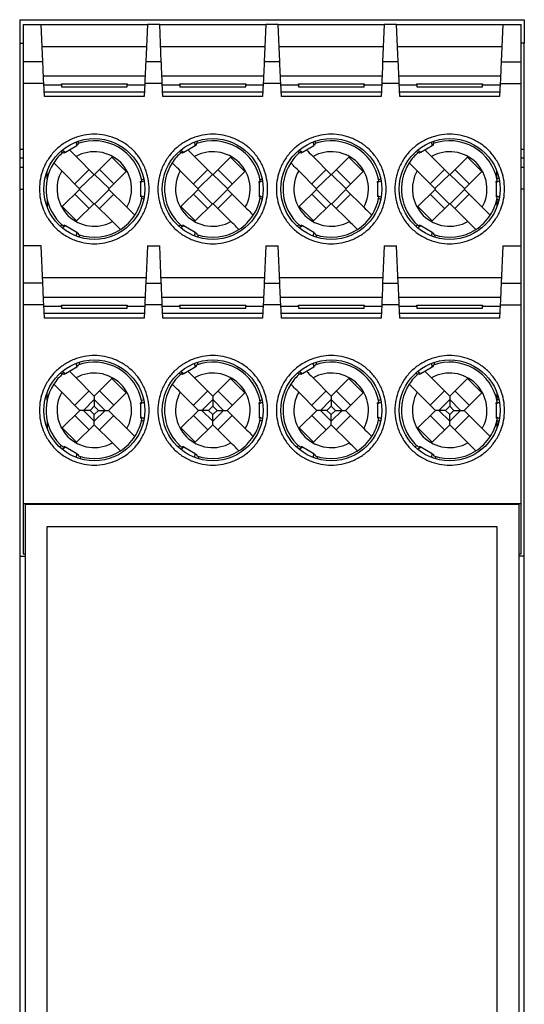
# Model space of a CAD drawing. Header units: millimetres. Extents: x 11 to 559, y 0 to 420.
# Tile 3 of 9: x 157 to 180, y 208 to 253. Entities that reach past the tile are written whole.
import ezdxf

# ---------------------------------------------------------------- set-up
doc = ezdxf.new("R2010")
doc.units = ezdxf.units.MM
doc.header["$LTSCALE"] = 2

msp = doc.modelspace()

# ---------------------------------------------------------------- linework, layer by layer
for p, q in [((157.122, 252.829), (180.122, 252.829)), ((157.122, 252.829), (157.122, 251.754)), ((157.272, 252.604), (158.104, 252.604)), ((157.272, 252.604), (157.272, 250.913)), ((158.177, 250.913), (158.104, 252.604)), ((158.104, 252.604), (162.939, 252.604)), ((162.939, 252.604), (162.866, 250.913)), ((163.504, 252.604), (162.939, 252.604)), ((163.577, 250.913), (163.504, 252.604)), ((163.504, 252.604), (168.339, 252.604)), ((168.339, 252.604), (168.266, 250.913)), ((168.904, 252.604), (168.339, 252.604)), ((168.977, 250.913), (168.904, 252.604)), ((168.904, 252.604), (173.739, 252.604)), ((173.739, 252.604), (173.666, 250.913)), ((174.304, 252.604), (173.739, 252.604)), ((174.377, 250.913), (174.304, 252.604)), ((174.304, 252.604), (179.139, 252.604)), ((179.139, 252.604), (179.066, 250.913)), ((179.139, 252.604), (179.972, 252.604)), ((179.972, 250.913), (179.972, 252.604)), ((180.122, 252.829), (180.122, 251.754)), ((157.122, 251.754), (157.272, 251.754)), ((157.122, 251.754), (157.122, 246.904)), ((162.895, 251.592), (158.148, 251.592)), ((168.295, 251.592), (163.548, 251.592)), ((173.695, 251.592), (168.948, 251.592)), ((179.095, 251.592), (174.348, 251.592)), ((180.122, 251.754), (179.972, 251.754)), ((180.122, 246.904), (180.122, 251.754)), ((158.177, 250.913), (157.272, 250.913)), ((157.272, 250.913), (157.272, 249.921)), ((163.577, 250.913), (162.866, 250.913)), ((168.977, 250.913), (168.266, 250.913)), ((174.377, 250.913), (173.666, 250.913)), ((179.066, 250.913), (179.972, 250.913)), ((179.972, 249.921), (179.972, 250.913)), ((158.206, 250.264), (162.837, 250.264)), ((163.606, 250.264), (168.237, 250.264)), ((169.006, 250.264), (173.637, 250.264)), ((174.406, 250.264), (179.037, 250.264)), ((158.221, 249.921), (157.272, 249.921)), ((157.272, 249.921), (157.272, 242.504)), ((158.247, 249.318), (158.221, 249.921)), ((158.223, 249.864), (159.022, 249.864)), ((159.022, 249.904), (162.022, 249.904)), ((159.022, 249.864), (159.022, 249.904)), ((159.022, 249.864), (159.022, 249.773)), ((162.022, 249.904), (162.022, 249.864)), ((162.022, 249.773), (162.022, 249.864)), ((162.022, 249.864), (162.82, 249.864)), ((162.822, 249.921), (162.796, 249.318)), ((163.621, 249.921), (162.822, 249.921)), ((163.647, 249.318), (163.621, 249.921)), ((163.623, 249.864), (164.422, 249.864)), ((164.422, 249.904), (167.422, 249.904)), ((164.422, 249.864), (164.422, 249.904)), ((164.422, 249.864), (164.422, 249.773)), ((167.422, 249.904), (167.422, 249.864)), ((167.422, 249.773), (167.422, 249.864)), ((167.422, 249.864), (168.22, 249.864)), ((168.222, 249.921), (168.196, 249.318)), ((169.021, 249.921), (168.222, 249.921)), ((169.047, 249.318), (169.021, 249.921)), ((169.023, 249.864), (169.822, 249.864)), ((169.822, 249.904), (172.822, 249.904)), ((169.822, 249.864), (169.822, 249.904)), ((169.822, 249.864), (169.822, 249.773)), ((172.822, 249.904), (172.822, 249.864)), ((172.822, 249.773), (172.822, 249.864)), ((172.822, 249.864), (173.62, 249.864)), ((173.622, 249.921), (173.596, 249.318)), ((174.421, 249.921), (173.622, 249.921)), ((174.447, 249.318), (174.421, 249.921)), ((174.423, 249.864), (175.222, 249.864)), ((175.222, 249.904), (178.222, 249.904)), ((175.222, 249.864), (175.222, 249.904)), ((175.222, 249.864), (175.222, 249.773)), ((178.222, 249.904), (178.222, 249.864)), ((178.222, 249.864), (179.02, 249.864)), ((178.222, 249.773), (178.222, 249.864)), ((179.022, 249.921), (178.996, 249.318)), ((179.022, 249.921), (179.972, 249.921)), ((179.972, 242.504), (179.972, 249.921)), ((162.805, 249.518), (158.238, 249.518)), ((159.022, 249.773), (162.022, 249.773)), ((168.205, 249.518), (163.638, 249.518)), ((164.422, 249.773), (167.422, 249.773)), ((173.605, 249.518), (169.038, 249.518)), ((169.822, 249.773), (172.822, 249.773)), ((179.005, 249.518), (174.438, 249.518)), ((175.222, 249.773), (178.222, 249.773)), ((162.796, 249.318), (158.247, 249.318)), ((168.196, 249.318), (163.647, 249.318)), ((173.596, 249.318), (169.047, 249.318)), ((178.996, 249.318), (174.447, 249.318)), ((159.725, 247.083), (159.71, 247.256)), ((159.725, 247.083), (159.763, 247.105)), ((159.804, 247.184), (159.804, 247.289)), ((165.125, 247.083), (165.11, 247.256)), ((165.125, 247.083), (165.163, 247.105)), ((165.204, 247.184), (165.204, 247.289)), ((170.525, 247.083), (170.51, 247.256)), ((170.525, 247.083), (170.563, 247.105)), ((170.604, 247.184), (170.604, 247.289)), ((175.925, 247.083), (175.91, 247.256)), ((175.925, 247.083), (175.963, 247.105)), ((176.004, 247.184), (176.004, 247.289)), ((157.272, 246.904), (157.122, 246.904)), ((157.122, 246.904), (157.122, 246.504)), ((159.079, 246.765), (158.988, 246.818)), ((159.064, 246.883), (159.205, 246.784)), ((159.141, 246.746), (159.091, 246.775)), ((159.205, 246.784), (159.141, 246.746)), ((159.205, 246.784), (159.725, 247.083)), ((164.479, 246.765), (164.388, 246.818)), ((164.464, 246.883), (164.605, 246.784)), ((164.541, 246.746), (164.491, 246.775)), ((164.605, 246.784), (164.541, 246.746)), ((164.605, 246.784), (165.125, 247.083)), ((169.879, 246.765), (169.788, 246.818)), ((169.864, 246.883), (170.005, 246.784)), ((169.941, 246.746), (169.891, 246.775)), ((170.005, 246.784), (169.941, 246.746)), ((170.005, 246.784), (170.525, 247.083)), ((175.279, 246.765), (175.188, 246.818)), ((175.264, 246.883), (175.405, 246.784)), ((175.341, 246.746), (175.291, 246.775)), ((175.405, 246.784), (175.341, 246.746)), ((175.405, 246.784), (175.925, 247.083)), ((180.122, 246.904), (179.972, 246.904)), ((180.122, 246.504), (180.122, 246.904)), ((157.272, 246.504), (157.122, 246.504)), ((157.122, 246.504), (157.122, 246.104)), ((159.692, 246.588), (160.522, 245.758)), ((160.522, 245.758), (161.326, 246.562)), ((161.326, 246.562), (161.98, 245.908)), ((165.092, 246.588), (165.922, 245.758)), ((165.922, 245.758), (166.726, 246.562)), ((166.726, 246.562), (167.38, 245.908)), ((170.492, 246.588), (171.322, 245.758)), ((171.322, 245.758), (172.126, 246.562)), ((172.126, 246.562), (172.78, 245.908)), ((175.892, 246.588), (176.722, 245.758)), ((176.722, 245.758), (177.526, 246.562)), ((177.526, 246.562), (178.18, 245.908)), ((180.122, 246.504), (179.972, 246.504)), ((180.122, 246.104), (180.122, 246.504)), ((157.122, 246.104), (157.272, 246.104)), ((157.122, 246.104), (157.122, 245.104)), ((158.372, 245.57), (158.372, 245.921)), ((159.867, 245.104), (159.038, 245.934)), ((159.638, 245.334), (160.292, 245.988)), ((160.513, 245.767), (159.85, 245.121)), ((161.193, 245.121), (160.531, 245.767)), ((160.751, 245.988), (161.405, 245.334)), ((161.98, 245.908), (161.176, 245.104)), ((165.267, 245.104), (164.438, 245.934)), ((165.038, 245.334), (165.692, 245.988)), ((165.913, 245.767), (165.25, 245.121)), ((166.593, 245.121), (165.931, 245.767)), ((166.151, 245.988), (166.805, 245.334)), ((167.38, 245.908), (166.576, 245.104)), ((170.667, 245.104), (169.838, 245.934)), ((170.438, 245.334), (171.092, 245.988)), ((171.313, 245.767), (170.65, 245.121)), ((171.993, 245.121), (171.331, 245.767)), ((171.551, 245.988), (172.205, 245.334)), ((172.78, 245.908), (171.976, 245.104)), ((176.067, 245.104), (175.238, 245.934)), ((175.838, 245.334), (176.492, 245.988)), ((176.713, 245.767), (176.05, 245.121)), ((177.393, 245.121), (176.731, 245.767)), ((176.951, 245.988), (177.605, 245.334)), ((178.18, 245.908), (177.376, 245.104)), ((178.872, 245.57), (178.872, 245.921)), ((179.972, 246.104), (180.122, 246.104)), ((180.122, 245.104), (180.122, 246.104)), ((162.791, 245.477), (162.634, 245.404)), ((162.634, 245.404), (162.634, 245.448)), ((162.634, 245.404), (162.634, 244.804)), ((162.682, 245.521), (162.773, 245.574)), ((168.191, 245.477), (168.034, 245.404)), ((168.034, 245.404), (168.034, 245.448)), ((168.034, 245.404), (168.034, 244.804)), ((168.082, 245.521), (168.173, 245.574)), ((173.591, 245.477), (173.434, 245.404)), ((173.434, 245.404), (173.434, 245.448)), ((173.434, 245.404), (173.434, 244.804)), ((173.482, 245.521), (173.573, 245.574)), ((178.991, 245.477), (178.834, 245.404)), ((178.834, 245.404), (178.834, 245.448)), ((178.834, 245.404), (178.834, 244.804)), ((157.122, 245.104), (157.272, 245.104)), ((157.122, 245.104), (157.122, 228.354)), ((159.063, 244.3), (159.867, 245.104)), ((160.292, 244.22), (159.638, 244.874)), ((159.85, 245.087), (160.496, 244.424)), ((160.547, 244.424), (161.193, 245.087)), ((161.405, 244.874), (160.751, 244.22)), ((161.176, 245.104), (162.005, 244.274)), ((164.463, 244.3), (165.267, 245.104)), ((165.692, 244.22), (165.038, 244.874)), ((165.25, 245.087), (165.896, 244.424)), ((165.947, 244.424), (166.593, 245.087)), ((166.805, 244.874), (166.151, 244.22)), ((166.576, 245.104), (167.405, 244.274)), ((169.863, 244.3), (170.667, 245.104)), ((171.092, 244.22), (170.438, 244.874)), ((170.65, 245.087), (171.296, 244.424)), ((171.347, 244.424), (171.993, 245.087)), ((172.205, 244.874), (171.551, 244.22)), ((171.976, 245.104), (172.805, 244.274)), ((175.263, 244.3), (176.067, 245.104)), ((176.492, 244.22), (175.838, 244.874)), ((176.05, 245.087), (176.696, 244.424)), ((176.747, 244.424), (177.393, 245.087)), ((177.605, 244.874), (176.951, 244.22)), ((177.376, 245.104), (178.205, 244.274)), ((180.122, 245.104), (179.972, 245.104)), ((180.122, 228.354), (180.122, 245.104)), ((158.372, 244.638), (158.372, 244.287)), ((160.522, 244.45), (159.717, 243.646)), ((161.351, 243.62), (160.522, 244.45)), ((162.634, 244.804), (162.791, 244.731)), ((162.634, 244.804), (162.634, 244.76)), ((162.682, 244.688), (162.773, 244.635)), ((165.922, 244.45), (165.117, 243.646)), ((166.751, 243.62), (165.922, 244.45)), ((168.034, 244.804), (168.191, 244.731)), ((168.034, 244.804), (168.034, 244.76)), ((168.082, 244.688), (168.173, 244.635)), ((171.322, 244.45), (170.517, 243.646)), ((172.151, 243.62), (171.322, 244.45)), ((173.434, 244.804), (173.591, 244.731)), ((173.434, 244.804), (173.434, 244.76)), ((173.482, 244.688), (173.573, 244.635)), ((176.722, 244.45), (175.917, 243.646)), ((177.551, 243.62), (176.722, 244.45)), ((178.834, 244.804), (178.991, 244.731)), ((178.834, 244.804), (178.834, 244.76)), ((178.872, 244.638), (178.872, 244.287)), ((159.717, 243.646), (159.063, 244.3)), ((165.117, 243.646), (164.463, 244.3)), ((170.517, 243.646), (169.863, 244.3)), ((175.917, 243.646), (175.263, 244.3)), ((159.054, 243.465), (158.961, 243.415)), ((159.205, 243.425), (159.064, 243.325)), ((159.205, 243.425), (159.151, 243.456)), ((159.725, 243.125), (159.205, 243.425)), ((159.71, 242.952), (159.725, 243.125)), ((159.725, 243.125), (159.78, 243.093)), ((164.361, 243.415), (164.454, 243.465)), ((164.605, 243.425), (164.464, 243.325)), ((164.605, 243.425), (164.551, 243.456)), ((165.125, 243.125), (164.605, 243.425)), ((165.11, 242.952), (165.125, 243.125)), ((165.125, 243.125), (165.18, 243.093)), ((169.761, 243.415), (169.854, 243.465)), ((170.005, 243.425), (169.864, 243.325)), ((170.005, 243.425), (169.951, 243.456)), ((170.525, 243.125), (170.005, 243.425)), ((170.51, 242.952), (170.525, 243.125)), ((170.525, 243.125), (170.58, 243.093)), ((175.161, 243.415), (175.254, 243.465)), ((175.405, 243.425), (175.264, 243.325)), ((175.405, 243.425), (175.351, 243.456)), ((175.925, 243.125), (175.405, 243.425)), ((175.91, 242.952), (175.925, 243.125)), ((175.925, 243.125), (175.98, 243.093)), ((159.835, 243.014), (159.838, 242.908)), ((165.235, 243.014), (165.238, 242.908)), ((170.635, 243.014), (170.638, 242.908)), ((176.035, 243.014), (176.038, 242.908)), ((158.104, 242.504), (157.272, 242.504)), ((157.272, 242.504), (157.272, 240.813)), ((158.177, 240.813), (158.104, 242.504)), ((162.939, 242.504), (162.866, 240.813)), ((162.939, 242.504), (163.504, 242.504)), ((163.577, 240.813), (163.504, 242.504)), ((168.339, 242.504), (168.266, 240.813)), ((168.339, 242.504), (168.904, 242.504)), ((168.977, 240.813), (168.904, 242.504)), ((173.739, 242.504), (173.666, 240.813)), ((173.739, 242.504), (174.304, 242.504)), ((174.377, 240.813), (174.304, 242.504)), ((179.139, 242.504), (179.066, 240.813)), ((179.139, 242.504), (179.972, 242.504)), ((179.972, 240.813), (179.972, 242.504)), ((158.177, 240.813), (157.272, 240.813)), ((157.272, 240.813), (157.272, 239.821)), ((158.167, 241.059), (162.876, 241.059)), ((162.866, 240.813), (163.577, 240.813)), ((163.567, 241.059), (168.276, 241.059)), ((168.266, 240.813), (168.977, 240.813)), ((168.967, 241.059), (173.676, 241.059)), ((173.666, 240.813), (174.377, 240.813)), ((174.367, 241.059), (179.076, 241.059)), ((179.066, 240.813), (179.972, 240.813)), ((179.972, 239.821), (179.972, 240.813)), ((158.206, 240.164), (162.837, 240.164)), ((163.606, 240.164), (168.237, 240.164)), ((169.006, 240.164), (173.637, 240.164)), ((174.406, 240.164), (179.037, 240.164)), ((157.272, 239.821), (157.272, 230.754)), ((158.221, 239.821), (157.272, 239.821)), ((158.247, 239.218), (158.221, 239.821)), ((158.223, 239.764), (159.022, 239.764)), ((159.022, 239.804), (162.022, 239.804)), ((159.022, 239.764), (159.022, 239.804)), ((159.022, 239.764), (159.022, 239.673)), ((159.022, 239.673), (162.022, 239.673)), ((162.022, 239.804), (162.022, 239.764)), ((162.022, 239.673), (162.022, 239.764)), ((162.022, 239.764), (162.82, 239.764)), ((162.822, 239.821), (162.796, 239.218)), ((163.621, 239.821), (162.822, 239.821)), ((163.647, 239.218), (163.621, 239.821)), ((163.623, 239.764), (164.422, 239.764)), ((164.422, 239.804), (167.422, 239.804)), ((164.422, 239.764), (164.422, 239.804)), ((164.422, 239.764), (164.422, 239.673)), ((164.422, 239.673), (167.422, 239.673)), ((167.422, 239.804), (167.422, 239.764)), ((167.422, 239.673), (167.422, 239.764)), ((167.422, 239.764), (168.22, 239.764)), ((168.222, 239.821), (168.196, 239.218)), ((169.021, 239.821), (168.222, 239.821)), ((169.047, 239.218), (169.021, 239.821)), ((169.023, 239.764), (169.822, 239.764)), ((169.822, 239.804), (172.822, 239.804)), ((169.822, 239.764), (169.822, 239.804)), ((169.822, 239.764), (169.822, 239.673)), ((169.822, 239.673), (172.822, 239.673)), ((172.822, 239.804), (172.822, 239.764)), ((172.822, 239.673), (172.822, 239.764)), ((172.822, 239.764), (173.62, 239.764)), ((173.622, 239.821), (173.596, 239.218)), ((174.421, 239.821), (173.622, 239.821)), ((174.447, 239.218), (174.421, 239.821)), ((174.423, 239.764), (175.222, 239.764)), ((175.222, 239.804), (178.222, 239.804)), ((175.222, 239.764), (175.222, 239.804)), ((175.222, 239.764), (175.222, 239.673)), ((175.222, 239.673), (178.222, 239.673)), ((178.222, 239.804), (178.222, 239.764)), ((178.222, 239.764), (179.02, 239.764)), ((178.222, 239.673), (178.222, 239.764)), ((179.022, 239.821), (178.996, 239.218)), ((179.022, 239.821), (179.972, 239.821)), ((179.972, 230.754), (179.972, 239.821)), ((162.805, 239.418), (158.238, 239.418)), ((162.796, 239.218), (158.247, 239.218)), ((168.205, 239.418), (163.638, 239.418)), ((168.196, 239.218), (163.647, 239.218)), ((173.605, 239.418), (169.038, 239.418)), ((173.596, 239.218), (169.047, 239.218)), ((179.005, 239.418), (174.438, 239.418)), ((178.996, 239.218), (174.447, 239.218)), ((159.064, 236.783), (159.205, 236.683)), ((159.205, 236.683), (159.725, 236.984)), ((159.725, 236.984), (159.71, 237.156)), ((159.725, 236.984), (159.763, 237.005)), ((159.828, 237.197), (159.828, 237.092)), ((164.464, 236.783), (164.605, 236.683)), ((164.605, 236.683), (165.125, 236.984)), ((165.125, 236.984), (165.11, 237.156)), ((165.125, 236.984), (165.163, 237.005)), ((165.228, 237.197), (165.228, 237.092)), ((169.864, 236.783), (170.005, 236.683)), ((170.005, 236.683), (170.525, 236.984)), ((170.525, 236.984), (170.51, 237.156)), ((170.525, 236.984), (170.563, 237.005)), ((170.628, 237.197), (170.628, 237.092)), ((175.264, 236.783), (175.405, 236.683)), ((175.405, 236.683), (175.925, 236.984)), ((175.925, 236.984), (175.91, 237.156)), ((175.925, 236.984), (175.963, 237.005)), ((176.028, 237.092), (176.028, 237.197)), ((159.06, 236.648), (158.969, 236.701)), ((159.141, 236.646), (159.091, 236.675)), ((159.205, 236.683), (159.141, 236.646)), ((159.692, 236.488), (160.522, 235.658)), ((160.522, 235.658), (161.326, 236.462)), ((161.326, 236.462), (161.98, 235.808)), ((164.46, 236.648), (164.369, 236.701)), ((164.541, 236.646), (164.491, 236.675)), ((164.605, 236.683), (164.541, 236.646)), ((165.092, 236.488), (165.922, 235.658)), ((165.922, 235.658), (166.726, 236.462)), ((166.726, 236.462), (167.38, 235.808)), ((169.86, 236.648), (169.769, 236.701)), ((169.941, 236.646), (169.891, 236.675)), ((170.005, 236.683), (169.941, 236.646)), ((170.492, 236.488), (171.322, 235.658)), ((171.322, 235.658), (172.126, 236.462)), ((172.126, 236.462), (172.78, 235.808)), ((175.26, 236.648), (175.169, 236.701)), ((175.341, 236.646), (175.291, 236.675)), ((175.405, 236.683), (175.341, 236.646)), ((175.892, 236.488), (176.722, 235.658)), ((176.722, 235.658), (177.526, 236.462)), ((177.526, 236.462), (178.18, 235.808)), ((159.638, 235.234), (160.292, 235.888)), ((160.751, 235.888), (161.405, 235.234)), ((165.038, 235.234), (165.692, 235.888)), ((166.151, 235.888), (166.805, 235.234)), ((170.438, 235.234), (171.092, 235.888)), ((171.551, 235.888), (172.205, 235.234)), ((175.838, 235.234), (176.492, 235.888)), ((176.951, 235.888), (177.605, 235.234)), ((158.372, 235.47), (158.372, 235.821)), ((159.867, 235.004), (159.038, 235.834)), ((160.522, 235.5), (160.026, 235.004)), ((160.522, 235.658), (160.522, 235.5)), ((161.017, 235.004), (160.522, 235.5)), ((160.522, 235.5), (160.522, 235.2)), ((161.98, 235.808), (161.176, 235.004)), ((162.676, 235.448), (162.767, 235.5)), ((165.267, 235.004), (164.438, 235.834)), ((165.922, 235.5), (165.426, 235.004)), ((165.922, 235.658), (165.922, 235.5)), ((166.417, 235.004), (165.922, 235.5)), ((165.922, 235.5), (165.922, 235.2)), ((167.38, 235.808), (166.576, 235.004)), ((168.076, 235.448), (168.167, 235.5)), ((170.667, 235.004), (169.838, 235.834)), ((171.322, 235.5), (170.826, 235.004)), ((171.322, 235.658), (171.322, 235.5)), ((171.817, 235.004), (171.322, 235.5)), ((171.322, 235.5), (171.322, 235.2)), ((172.78, 235.808), (171.976, 235.004)), ((173.476, 235.448), (173.567, 235.5)), ((176.067, 235.004), (175.238, 235.834)), ((176.722, 235.5), (176.226, 235.004)), ((176.722, 235.658), (176.722, 235.5)), ((177.217, 235.004), (176.722, 235.5)), ((176.722, 235.5), (176.722, 235.2)), ((178.18, 235.808), (177.376, 235.004)), ((178.872, 235.821), (178.872, 235.47)), ((159.063, 234.2), (159.867, 235.004)), ((160.026, 235.004), (159.867, 235.004)), ((160.026, 235.004), (160.522, 234.509)), ((160.326, 235.004), (160.026, 235.004)), ((160.522, 235.2), (160.326, 235.004)), ((160.522, 234.809), (160.326, 235.004)), ((160.522, 235.2), (160.717, 235.004)), ((160.522, 234.509), (161.017, 235.004)), ((160.522, 234.809), (160.717, 235.004)), ((160.717, 235.004), (161.017, 235.004)), ((161.017, 235.004), (161.176, 235.004)), ((161.176, 235.004), (162.005, 234.174)), ((162.791, 235.377), (162.634, 235.304)), ((162.634, 235.304), (162.634, 235.348)), ((162.634, 235.304), (162.634, 234.704)), ((164.463, 234.2), (165.267, 235.004)), ((165.426, 235.004), (165.267, 235.004)), ((165.426, 235.004), (165.922, 234.509)), ((165.726, 235.004), (165.426, 235.004)), ((165.922, 235.2), (165.726, 235.004)), ((165.922, 234.809), (165.726, 235.004)), ((165.922, 235.2), (166.117, 235.004)), ((165.922, 234.509), (166.417, 235.004)), ((165.922, 234.809), (166.117, 235.004)), ((166.117, 235.004), (166.417, 235.004)), ((166.417, 235.004), (166.576, 235.004)), ((166.576, 235.004), (167.405, 234.174)), ((168.191, 235.377), (168.034, 235.304)), ((168.034, 235.304), (168.034, 235.348)), ((168.034, 235.304), (168.034, 234.704)), ((169.863, 234.2), (170.667, 235.004)), ((170.826, 235.004), (170.667, 235.004)), ((170.826, 235.004), (171.322, 234.509)), ((171.126, 235.004), (170.826, 235.004)), ((171.322, 235.2), (171.126, 235.004)), ((171.322, 234.809), (171.126, 235.004)), ((171.322, 235.2), (171.517, 235.004)), ((171.322, 234.509), (171.817, 235.004)), ((171.322, 234.809), (171.517, 235.004)), ((171.517, 235.004), (171.817, 235.004)), ((171.817, 235.004), (171.976, 235.004)), ((171.976, 235.004), (172.805, 234.174)), ((173.591, 235.377), (173.434, 235.304)), ((173.434, 235.304), (173.434, 235.348)), ((173.434, 235.304), (173.434, 234.704)), ((175.263, 234.2), (176.067, 235.004)), ((176.226, 235.004), (176.067, 235.004)), ((176.226, 235.004), (176.722, 234.509)), ((176.526, 235.004), (176.226, 235.004)), ((176.722, 235.2), (176.526, 235.004)), ((176.722, 234.809), (176.526, 235.004)), ((176.722, 235.2), (176.917, 235.004)), ((176.722, 234.509), (177.217, 235.004)), ((176.722, 234.809), (176.917, 235.004)), ((176.917, 235.004), (177.217, 235.004)), ((177.217, 235.004), (177.376, 235.004)), ((177.376, 235.004), (178.205, 234.174)), ((178.991, 235.377), (178.834, 235.304)), ((178.834, 235.304), (178.834, 235.348)), ((178.834, 235.304), (178.834, 234.704)), ((158.372, 234.538), (158.372, 234.187)), ((160.292, 234.12), (159.638, 234.774)), ((160.522, 234.509), (160.522, 234.809)), ((160.522, 234.35), (160.522, 234.509)), ((161.405, 234.774), (160.751, 234.12)), ((162.634, 234.704), (162.791, 234.631)), ((162.634, 234.704), (162.634, 234.66)), ((162.676, 234.56), (162.767, 234.508)), ((165.692, 234.12), (165.038, 234.774)), ((165.922, 234.509), (165.922, 234.809)), ((165.922, 234.35), (165.922, 234.509)), ((166.805, 234.774), (166.151, 234.12)), ((168.034, 234.704), (168.191, 234.631)), ((168.034, 234.704), (168.034, 234.66)), ((168.076, 234.56), (168.167, 234.508)), ((171.092, 234.12), (170.438, 234.774)), ((171.322, 234.509), (171.322, 234.809)), ((171.322, 234.35), (171.322, 234.509)), ((172.205, 234.774), (171.551, 234.12)), ((173.434, 234.704), (173.591, 234.631)), ((173.434, 234.704), (173.434, 234.66)), ((173.476, 234.56), (173.567, 234.508)), ((176.492, 234.12), (175.838, 234.774)), ((176.722, 234.509), (176.722, 234.809)), ((176.722, 234.35), (176.722, 234.509)), ((177.605, 234.774), (176.951, 234.12)), ((178.834, 234.704), (178.991, 234.631)), ((178.834, 234.704), (178.834, 234.66)), ((178.872, 234.538), (178.872, 234.187)), ((159.717, 233.546), (159.063, 234.2)), ((160.522, 234.35), (159.717, 233.546)), ((161.351, 233.52), (160.522, 234.35)), ((165.117, 233.546), (164.463, 234.2)), ((165.922, 234.35), (165.117, 233.546)), ((166.751, 233.52), (165.922, 234.35)), ((170.517, 233.546), (169.863, 234.2)), ((171.322, 234.35), (170.517, 233.546)), ((172.151, 233.52), (171.322, 234.35)), ((175.917, 233.546), (175.263, 234.2)), ((176.722, 234.35), (175.917, 233.546)), ((177.551, 233.52), (176.722, 234.35)), ((159.025, 233.392), (158.932, 233.342)), ((159.205, 233.325), (159.064, 233.225)), ((159.205, 233.325), (159.151, 233.356)), ((159.725, 233.025), (159.205, 233.325)), ((164.425, 233.392), (164.332, 233.342)), ((164.605, 233.325), (164.464, 233.225)), ((164.605, 233.325), (164.551, 233.356)), ((165.125, 233.025), (164.605, 233.325)), ((169.825, 233.392), (169.732, 233.342)), ((170.005, 233.325), (169.864, 233.225)), ((170.005, 233.325), (169.951, 233.356)), ((170.525, 233.025), (170.005, 233.325)), ((175.225, 233.392), (175.132, 233.342)), ((175.405, 233.325), (175.264, 233.225)), ((175.405, 233.325), (175.351, 233.356)), ((175.925, 233.025), (175.405, 233.325)), ((159.71, 232.852), (159.725, 233.025)), ((159.725, 233.025), (159.78, 232.993)), ((159.874, 232.902), (159.877, 232.796)), ((165.11, 232.852), (165.125, 233.025)), ((165.125, 233.025), (165.18, 232.993)), ((165.274, 232.902), (165.277, 232.796)), ((170.51, 232.852), (170.525, 233.025)), ((170.525, 233.025), (170.58, 232.993)), ((170.674, 232.902), (170.677, 232.796)), ((175.91, 232.852), (175.925, 233.025)), ((175.925, 233.025), (175.98, 232.993)), ((176.074, 232.902), (176.077, 232.796)), ((157.272, 230.754), (179.972, 230.754)), ((157.272, 230.754), (157.272, 228.454)), ((157.372, 230.704), (157.372, 185.204)), ((179.872, 230.704), (157.372, 230.704)), ((158.372, 230.704), (158.372, 230.754)), ((178.872, 230.754), (178.872, 230.704)), ((179.872, 230.704), (179.872, 185.204)), ((179.972, 228.454), (179.972, 230.754)), ((158.372, 229.704), (178.872, 229.704)), ((158.372, 186.104), (158.372, 229.704)), ((178.872, 229.704), (178.872, 186.104)), ((157.122, 228.354), (157.122, 187.454)), ((157.122, 228.354), (157.372, 228.354)), ((157.272, 228.454), (157.372, 228.454)), ((179.872, 228.454), (179.972, 228.454)), ((180.122, 228.354), (179.872, 228.354)), ((180.122, 187.454), (180.122, 228.354))]:
    msp.add_line(p, q)
at = {"flags": 128}
for points in [[(158.221, 249.921), (158.213, 250.101), (158.205, 250.275), (158.198, 250.437), (158.192, 250.583), (158.186, 250.707), (158.182, 250.805), (158.179, 250.875), (158.177, 250.913)], [(162.866, 250.913), (162.864, 250.875), (162.861, 250.805), (162.857, 250.707), (162.851, 250.583), (162.845, 250.437), (162.838, 250.275), (162.83, 250.101), (162.822, 249.921)], [(163.621, 249.921), (163.613, 250.101), (163.605, 250.275), (163.598, 250.437), (163.592, 250.583), (163.586, 250.707), (163.582, 250.805), (163.579, 250.875), (163.577, 250.913)], [(168.266, 250.913), (168.264, 250.875), (168.261, 250.805), (168.257, 250.707), (168.251, 250.583), (168.245, 250.437), (168.238, 250.275), (168.23, 250.101), (168.222, 249.921)], [(169.021, 249.921), (169.013, 250.101), (169.005, 250.275), (168.998, 250.437), (168.992, 250.583), (168.986, 250.707), (168.982, 250.805), (168.979, 250.875), (168.977, 250.913)], [(173.666, 250.913), (173.664, 250.875), (173.661, 250.805), (173.657, 250.707), (173.651, 250.583), (173.645, 250.437), (173.638, 250.275), (173.63, 250.101), (173.622, 249.921)], [(174.421, 249.921), (174.413, 250.101), (174.405, 250.275), (174.398, 250.437), (174.392, 250.583), (174.386, 250.707), (174.382, 250.805), (174.379, 250.875), (174.377, 250.913)], [(179.066, 250.913), (179.064, 250.875), (179.061, 250.805), (179.057, 250.707), (179.051, 250.583), (179.045, 250.437), (179.038, 250.275), (179.03, 250.101), (179.022, 249.921)], [(158.221, 239.821), (158.213, 240.001), (158.205, 240.175), (158.198, 240.337), (158.192, 240.483), (158.186, 240.607), (158.182, 240.705), (158.179, 240.775), (158.177, 240.813)], [(162.866, 240.813), (162.864, 240.775), (162.861, 240.705), (162.857, 240.607), (162.851, 240.483), (162.845, 240.337), (162.838, 240.175), (162.83, 240.001), (162.822, 239.821)], [(163.621, 239.821), (163.613, 240.001), (163.605, 240.175), (163.598, 240.337), (163.592, 240.483), (163.586, 240.607), (163.582, 240.705), (163.579, 240.775), (163.577, 240.813)], [(168.266, 240.813), (168.264, 240.775), (168.261, 240.705), (168.257, 240.607), (168.251, 240.483), (168.245, 240.337), (168.238, 240.175), (168.23, 240.001), (168.222, 239.821)], [(169.021, 239.821), (169.013, 240.001), (169.005, 240.175), (168.998, 240.337), (168.992, 240.483), (168.986, 240.607), (168.982, 240.705), (168.979, 240.775), (168.977, 240.813)], [(173.666, 240.813), (173.664, 240.775), (173.661, 240.705), (173.657, 240.607), (173.651, 240.483), (173.645, 240.337), (173.638, 240.175), (173.63, 240.001), (173.622, 239.821)], [(174.421, 239.821), (174.413, 240.001), (174.405, 240.175), (174.398, 240.337), (174.392, 240.483), (174.386, 240.607), (174.382, 240.705), (174.379, 240.775), (174.377, 240.813)], [(179.066, 240.813), (179.064, 240.775), (179.061, 240.705), (179.057, 240.607), (179.051, 240.483), (179.045, 240.337), (179.038, 240.175), (179.03, 240.001), (179.022, 239.821)]]:
    msp.add_lwpolyline(points, dxfattribs=at)
for centre in [(160.522, 245.104), (165.922, 245.104), (171.322, 245.104), (176.722, 245.104), (160.522, 235.004), (165.922, 235.004), (171.322, 235.004), (176.722, 235.004)]:
    msp.add_circle(centre, 2.3)
for centre, start, end in [((160.522, 245.104), 10.1106, 109.8894), ((165.922, 245.104), 10.1106, 109.8894), ((171.322, 245.104), 10.1106, 109.8894), ((176.722, 245.104), 10.1106, 109.8894), ((160.522, 245.104), 130.5614, 147.1357), ((165.922, 245.104), 130.5614, 147.1357), ((171.322, 245.104), 130.5614, 147.1357), ((176.722, 245.104), 130.5614, 147.1357), ((160.522, 245.104), 147.1357, 229.2643), ((165.922, 245.104), 147.1357, 229.2643), ((171.322, 245.104), 147.1357, 229.2643), ((176.722, 245.104), 147.1357, 229.2643), ((160.522, 245.104), 327.1357, 349.8894), ((165.922, 245.104), 327.1357, 349.8894), ((171.322, 245.104), 327.1357, 349.8894), ((176.722, 245.104), 327.1357, 349.8894), ((160.522, 245.104), 302.8643, 327.1357), ((165.922, 245.104), 302.8643, 327.1357), ((171.322, 245.104), 302.8643, 327.1357), ((176.722, 245.104), 302.8643, 327.1357), ((160.522, 245.104), 250.7357, 302.8643), ((165.922, 245.104), 250.7357, 302.8643), ((171.322, 245.104), 250.7357, 302.8643), ((176.722, 245.104), 250.7357, 302.8643), ((160.522, 235.004), 10.1106, 109.8894), ((165.922, 235.004), 10.1106, 109.8894), ((171.322, 235.004), 10.1106, 109.8894), ((176.722, 235.004), 10.1106, 109.8894), ((160.522, 235.004), 130.5614, 147.1357), ((165.922, 235.004), 130.5614, 147.1357), ((171.322, 235.004), 130.5614, 147.1357), ((176.722, 235.004), 130.5614, 147.1357), ((160.522, 235.004), 147.1357, 229.2643), ((165.922, 235.004), 147.1357, 229.2643), ((171.322, 235.004), 147.1357, 229.2643), ((176.722, 235.004), 147.1357, 229.2643), ((160.522, 235.004), 327.1357, 349.8894), ((165.922, 235.004), 327.1357, 349.8894), ((171.322, 235.004), 327.1357, 349.8894), ((176.722, 235.004), 327.1357, 349.8894), ((160.522, 235.004), 302.8643, 327.1357), ((165.922, 235.004), 302.8643, 327.1357), ((171.322, 235.004), 302.8643, 327.1357), ((176.722, 235.004), 302.8643, 327.1357), ((160.522, 235.004), 250.7357, 302.8643), ((165.922, 235.004), 250.7357, 302.8643), ((171.322, 235.004), 250.7357, 302.8643), ((176.722, 235.004), 250.7357, 302.8643)]:
    msp.add_arc(centre, 2.2, start, end)
for points, knots in [([(160.522, 242.604), (160.364, 242.604), (160.05, 242.633), (159.584, 242.77), (159.139, 242.999), (158.742, 243.324), (158.417, 243.721), (158.187, 244.166), (158.05, 244.633), (158.007, 245.104), (158.05, 245.575), (158.187, 246.042), (158.416, 246.487), (158.742, 246.884), (159.139, 247.209), (159.583, 247.438), (160.05, 247.575), (160.521, 247.618), (160.993, 247.575), (161.459, 247.438), (161.904, 247.209), (162.301, 246.884), (162.626, 246.487), (162.856, 246.042), (162.993, 245.575), (163.036, 245.104), (162.993, 244.633), (162.856, 244.166), (162.627, 243.721), (162.301, 243.324), (161.904, 242.999), (161.46, 242.77), (160.993, 242.633), (160.679, 242.604), (160.522, 242.604)], [0, 0, 0, 0, 0.029992, 0.060002, 0.092484, 0.125, 0.157482, 0.189998, 0.219982, 0.25, 0.279984, 0.310002, 0.342484, 0.375, 0.407482, 0.439998, 0.469982, 0.5, 0.529984, 0.560002, 0.592484, 0.625, 0.657482, 0.689998, 0.719982, 0.75, 0.779984, 0.810002, 0.842484, 0.875, 0.907482, 0.939998, 0.969991, 1, 1, 1, 1]), ([(165.922, 242.604), (165.764, 242.604), (165.45, 242.633), (164.984, 242.77), (164.539, 242.999), (164.142, 243.324), (163.817, 243.721), (163.587, 244.166), (163.45, 244.633), (163.407, 245.104), (163.45, 245.575), (163.587, 246.042), (163.816, 246.487), (164.142, 246.884), (164.539, 247.209), (164.983, 247.438), (165.45, 247.575), (165.921, 247.618), (166.393, 247.575), (166.859, 247.438), (167.304, 247.209), (167.701, 246.884), (168.026, 246.487), (168.256, 246.042), (168.393, 245.575), (168.436, 245.104), (168.393, 244.633), (168.256, 244.166), (168.027, 243.721), (167.701, 243.324), (167.304, 242.999), (166.86, 242.77), (166.393, 242.633), (166.079, 242.604), (165.922, 242.604)], [0, 0, 0, 0, 0.029992, 0.060002, 0.092484, 0.125, 0.157482, 0.189998, 0.219982, 0.25, 0.279984, 0.310002, 0.342484, 0.375, 0.407482, 0.439998, 0.469982, 0.5, 0.529984, 0.560002, 0.592484, 0.625, 0.657482, 0.689998, 0.719982, 0.75, 0.779984, 0.810002, 0.842484, 0.875, 0.907482, 0.939998, 0.969991, 1, 1, 1, 1]), ([(171.322, 242.604), (171.164, 242.604), (170.85, 242.633), (170.384, 242.77), (169.939, 242.999), (169.542, 243.324), (169.217, 243.721), (168.987, 244.166), (168.85, 244.633), (168.807, 245.104), (168.85, 245.575), (168.987, 246.042), (169.216, 246.487), (169.542, 246.884), (169.939, 247.209), (170.383, 247.438), (170.85, 247.575), (171.321, 247.618), (171.793, 247.575), (172.259, 247.438), (172.704, 247.209), (173.101, 246.884), (173.426, 246.487), (173.656, 246.042), (173.793, 245.575), (173.836, 245.104), (173.793, 244.633), (173.656, 244.166), (173.427, 243.721), (173.101, 243.324), (172.704, 242.999), (172.26, 242.77), (171.793, 242.633), (171.479, 242.604), (171.322, 242.604)], [0, 0, 0, 0, 0.029992, 0.060002, 0.092484, 0.125, 0.157482, 0.189998, 0.219982, 0.25, 0.279984, 0.310002, 0.342484, 0.375, 0.407482, 0.439998, 0.469982, 0.5, 0.529984, 0.560002, 0.592484, 0.625, 0.657482, 0.689998, 0.719982, 0.75, 0.779984, 0.810002, 0.842484, 0.875, 0.907482, 0.939998, 0.969991, 1, 1, 1, 1]), ([(176.722, 242.604), (176.564, 242.604), (176.25, 242.633), (175.784, 242.77), (175.339, 242.999), (174.942, 243.324), (174.617, 243.721), (174.387, 244.166), (174.25, 244.633), (174.207, 245.104), (174.25, 245.575), (174.387, 246.042), (174.616, 246.487), (174.942, 246.884), (175.339, 247.209), (175.783, 247.438), (176.25, 247.575), (176.721, 247.618), (177.193, 247.575), (177.659, 247.438), (178.104, 247.209), (178.501, 246.884), (178.826, 246.487), (179.056, 246.042), (179.193, 245.575), (179.236, 245.104), (179.193, 244.633), (179.056, 244.166), (178.827, 243.721), (178.501, 243.324), (178.104, 242.999), (177.66, 242.77), (177.193, 242.633), (176.879, 242.604), (176.722, 242.604)], [0, 0, 0, 0, 0.029992, 0.060002, 0.092484, 0.125, 0.157482, 0.189998, 0.219982, 0.25, 0.279984, 0.310002, 0.342484, 0.375, 0.407482, 0.439998, 0.469982, 0.5, 0.529984, 0.560002, 0.592484, 0.625, 0.657482, 0.689998, 0.719982, 0.75, 0.779984, 0.810002, 0.842484, 0.875, 0.907482, 0.939998, 0.969991, 1, 1, 1, 1]), ([(162.005, 244.274), (162.186, 244.597), (162.256, 244.971), (162.155, 245.704), (161.985, 246.044), (161.462, 246.568), (161.122, 246.737), (160.388, 246.839), (160.015, 246.768), (159.692, 246.588)], [0, 0, 0, 0, 0.25, 0.25, 0.5, 0.5, 0.75, 0.75, 1, 1, 1, 1]), ([(167.405, 244.274), (167.586, 244.597), (167.656, 244.971), (167.555, 245.704), (167.385, 246.044), (166.862, 246.568), (166.522, 246.737), (165.788, 246.839), (165.415, 246.768), (165.092, 246.588)], [0, 0, 0, 0, 0.25, 0.25, 0.5, 0.5, 0.75, 0.75, 1, 1, 1, 1]), ([(172.805, 244.274), (172.986, 244.597), (173.056, 244.971), (172.955, 245.704), (172.785, 246.044), (172.262, 246.568), (171.922, 246.737), (171.188, 246.839), (170.815, 246.768), (170.492, 246.588)], [0, 0, 0, 0, 0.25, 0.25, 0.5, 0.5, 0.75, 0.75, 1, 1, 1, 1]), ([(178.205, 244.274), (178.386, 244.597), (178.456, 244.971), (178.355, 245.704), (178.185, 246.044), (177.662, 246.568), (177.322, 246.737), (176.588, 246.839), (176.215, 246.768), (175.892, 246.588)], [0, 0, 0, 0, 0.25, 0.25, 0.5, 0.5, 0.75, 0.75, 1, 1, 1, 1]), ([(159.038, 245.934), (158.943, 246.029), (158.85, 246.122), (158.714, 246.257), (158.674, 246.298), (158.674, 246.298)], [0, 0, 0, 0, 0.5, 0.5, 1, 1, 1, 1]), ([(164.438, 245.934), (164.343, 246.029), (164.25, 246.122), (164.114, 246.257), (164.074, 246.298), (164.074, 246.298)], [0, 0, 0, 0, 0.5, 0.5, 1, 1, 1, 1]), ([(169.838, 245.934), (169.743, 246.029), (169.65, 246.122), (169.514, 246.257), (169.474, 246.298), (169.474, 246.298)], [0, 0, 0, 0, 0.5, 0.5, 1, 1, 1, 1]), ([(175.238, 245.934), (175.143, 246.029), (175.05, 246.122), (174.914, 246.257), (174.874, 246.298), (174.874, 246.298)], [0, 0, 0, 0, 0.5, 0.5, 1, 1, 1, 1]), ([(159.038, 245.934), (158.857, 245.611), (158.787, 245.237), (158.888, 244.504), (159.058, 244.164), (159.581, 243.64), (159.921, 243.471), (160.655, 243.369), (161.028, 243.44), (161.351, 243.62)], [0, 0, 0, 0, 0.25, 0.25, 0.5, 0.5, 0.75, 0.75, 1, 1, 1, 1]), ([(164.438, 245.934), (164.257, 245.611), (164.187, 245.237), (164.288, 244.504), (164.458, 244.164), (164.981, 243.64), (165.321, 243.471), (166.055, 243.369), (166.428, 243.44), (166.751, 243.62)], [0, 0, 0, 0, 0.25, 0.25, 0.5, 0.5, 0.75, 0.75, 1, 1, 1, 1]), ([(169.838, 245.934), (169.657, 245.611), (169.587, 245.237), (169.688, 244.504), (169.858, 244.164), (170.381, 243.64), (170.721, 243.471), (171.455, 243.369), (171.828, 243.44), (172.151, 243.62)], [0, 0, 0, 0, 0.25, 0.25, 0.5, 0.5, 0.75, 0.75, 1, 1, 1, 1]), ([(175.238, 245.934), (175.057, 245.611), (174.987, 245.237), (175.088, 244.504), (175.258, 244.164), (175.781, 243.64), (176.121, 243.471), (176.855, 243.369), (177.228, 243.44), (177.551, 243.62)], [0, 0, 0, 0, 0.25, 0.25, 0.5, 0.5, 0.75, 0.75, 1, 1, 1, 1]), ([(162.005, 244.274), (162.1, 244.18), (162.193, 244.086), (162.329, 243.951), (162.369, 243.91), (162.369, 243.91)], [0, 0, 0, 0, 0.5, 0.5, 1, 1, 1, 1]), ([(167.405, 244.274), (167.5, 244.18), (167.593, 244.086), (167.729, 243.951), (167.769, 243.91), (167.769, 243.91)], [0, 0, 0, 0, 0.5, 0.5, 1, 1, 1, 1]), ([(172.805, 244.274), (172.9, 244.18), (172.993, 244.086), (173.129, 243.951), (173.169, 243.91), (173.169, 243.91)], [0, 0, 0, 0, 0.5, 0.5, 1, 1, 1, 1]), ([(178.205, 244.274), (178.3, 244.18), (178.393, 244.086), (178.529, 243.951), (178.569, 243.91), (178.569, 243.91)], [0, 0, 0, 0, 0.5, 0.5, 1, 1, 1, 1]), ([(161.715, 243.256), (161.715, 243.256), (161.675, 243.297), (161.54, 243.432), (161.446, 243.525), (161.351, 243.62)], [0, 0, 0, 0, 0.5, 0.5, 1, 1, 1, 1]), ([(167.115, 243.256), (167.115, 243.256), (167.075, 243.297), (166.94, 243.432), (166.846, 243.525), (166.751, 243.62)], [0, 0, 0, 0, 0.5, 0.5, 1, 1, 1, 1]), ([(172.515, 243.256), (172.515, 243.256), (172.475, 243.297), (172.34, 243.432), (172.246, 243.525), (172.151, 243.62)], [0, 0, 0, 0, 0.5, 0.5, 1, 1, 1, 1]), ([(177.915, 243.256), (177.915, 243.256), (177.875, 243.297), (177.74, 243.432), (177.646, 243.525), (177.551, 243.62)], [0, 0, 0, 0, 0.5, 0.5, 1, 1, 1, 1]), ([(160.522, 232.504), (160.364, 232.504), (160.05, 232.533), (159.584, 232.67), (159.139, 232.899), (158.742, 233.224), (158.417, 233.621), (158.187, 234.066), (158.05, 234.533), (158.007, 235.004), (158.05, 235.475), (158.187, 235.942), (158.416, 236.387), (158.742, 236.784), (159.139, 237.109), (159.583, 237.338), (160.05, 237.475), (160.521, 237.518), (160.993, 237.475), (161.459, 237.338), (161.904, 237.109), (162.301, 236.784), (162.626, 236.387), (162.856, 235.942), (162.993, 235.475), (163.036, 235.004), (162.993, 234.533), (162.856, 234.066), (162.627, 233.621), (162.301, 233.224), (161.904, 232.899), (161.46, 232.67), (160.993, 232.533), (160.679, 232.504), (160.522, 232.504)], [0, 0, 0, 0, 0.029992, 0.060002, 0.092484, 0.125, 0.157482, 0.189998, 0.219982, 0.25, 0.279984, 0.310002, 0.342484, 0.375, 0.407482, 0.439998, 0.469982, 0.5, 0.529984, 0.560002, 0.592484, 0.625, 0.657482, 0.689998, 0.719982, 0.75, 0.779984, 0.810002, 0.842484, 0.875, 0.907482, 0.939998, 0.969991, 1, 1, 1, 1]), ([(165.922, 232.504), (165.764, 232.504), (165.45, 232.533), (164.984, 232.67), (164.539, 232.899), (164.142, 233.224), (163.817, 233.621), (163.587, 234.066), (163.45, 234.533), (163.407, 235.004), (163.45, 235.475), (163.587, 235.942), (163.816, 236.387), (164.142, 236.784), (164.539, 237.109), (164.983, 237.338), (165.45, 237.475), (165.921, 237.518), (166.393, 237.475), (166.859, 237.338), (167.304, 237.109), (167.701, 236.784), (168.026, 236.387), (168.256, 235.942), (168.393, 235.475), (168.436, 235.004), (168.393, 234.533), (168.256, 234.066), (168.027, 233.621), (167.701, 233.224), (167.304, 232.899), (166.86, 232.67), (166.393, 232.533), (166.079, 232.504), (165.922, 232.504)], [0, 0, 0, 0, 0.029992, 0.060002, 0.092484, 0.125, 0.157482, 0.189998, 0.219982, 0.25, 0.279984, 0.310002, 0.342484, 0.375, 0.407482, 0.439998, 0.469982, 0.5, 0.529984, 0.560002, 0.592484, 0.625, 0.657482, 0.689998, 0.719982, 0.75, 0.779984, 0.810002, 0.842484, 0.875, 0.907482, 0.939998, 0.969991, 1, 1, 1, 1]), ([(171.322, 232.504), (171.164, 232.504), (170.85, 232.533), (170.384, 232.67), (169.939, 232.899), (169.542, 233.224), (169.217, 233.621), (168.987, 234.066), (168.85, 234.533), (168.807, 235.004), (168.85, 235.475), (168.987, 235.942), (169.216, 236.387), (169.542, 236.784), (169.939, 237.109), (170.383, 237.338), (170.85, 237.475), (171.321, 237.518), (171.793, 237.475), (172.259, 237.338), (172.704, 237.109), (173.101, 236.784), (173.426, 236.387), (173.656, 235.942), (173.793, 235.475), (173.836, 235.004), (173.793, 234.533), (173.656, 234.066), (173.427, 233.621), (173.101, 233.224), (172.704, 232.899), (172.26, 232.67), (171.793, 232.533), (171.479, 232.504), (171.322, 232.504)], [0, 0, 0, 0, 0.029992, 0.060002, 0.092484, 0.125, 0.157482, 0.189998, 0.219982, 0.25, 0.279984, 0.310002, 0.342484, 0.375, 0.407482, 0.439998, 0.469982, 0.5, 0.529984, 0.560002, 0.592484, 0.625, 0.657482, 0.689998, 0.719982, 0.75, 0.779984, 0.810002, 0.842484, 0.875, 0.907482, 0.939998, 0.969991, 1, 1, 1, 1]), ([(176.722, 232.504), (176.564, 232.504), (176.25, 232.533), (175.784, 232.67), (175.339, 232.899), (174.942, 233.224), (174.617, 233.621), (174.387, 234.066), (174.25, 234.533), (174.207, 235.004), (174.25, 235.475), (174.387, 235.942), (174.616, 236.387), (174.942, 236.784), (175.339, 237.109), (175.783, 237.338), (176.25, 237.475), (176.721, 237.518), (177.193, 237.475), (177.659, 237.338), (178.104, 237.109), (178.501, 236.784), (178.826, 236.387), (179.056, 235.942), (179.193, 235.475), (179.236, 235.004), (179.193, 234.533), (179.056, 234.066), (178.827, 233.621), (178.501, 233.224), (178.104, 232.899), (177.66, 232.67), (177.193, 232.533), (176.879, 232.504), (176.722, 232.504)], [0, 0, 0, 0, 0.029992, 0.060002, 0.092484, 0.125, 0.157482, 0.189998, 0.219982, 0.25, 0.279984, 0.310002, 0.342484, 0.375, 0.407482, 0.439998, 0.469982, 0.5, 0.529984, 0.560002, 0.592484, 0.625, 0.657482, 0.689998, 0.719982, 0.75, 0.779984, 0.810002, 0.842484, 0.875, 0.907482, 0.939998, 0.969991, 1, 1, 1, 1]), ([(162.005, 234.174), (162.186, 234.497), (162.256, 234.871), (162.155, 235.604), (161.985, 235.944), (161.462, 236.468), (161.122, 236.637), (160.388, 236.739), (160.015, 236.668), (159.692, 236.488)], [0, 0, 0, 0, 0.25, 0.25, 0.5, 0.5, 0.75, 0.75, 1, 1, 1, 1]), ([(167.405, 234.174), (167.586, 234.497), (167.656, 234.871), (167.555, 235.604), (167.385, 235.944), (166.862, 236.468), (166.522, 236.637), (165.788, 236.739), (165.415, 236.668), (165.092, 236.488)], [0, 0, 0, 0, 0.25, 0.25, 0.5, 0.5, 0.75, 0.75, 1, 1, 1, 1]), ([(172.805, 234.174), (172.986, 234.497), (173.056, 234.871), (172.955, 235.604), (172.785, 235.944), (172.262, 236.468), (171.922, 236.637), (171.188, 236.739), (170.815, 236.668), (170.492, 236.488)], [0, 0, 0, 0, 0.25, 0.25, 0.5, 0.5, 0.75, 0.75, 1, 1, 1, 1]), ([(178.205, 234.174), (178.386, 234.497), (178.456, 234.871), (178.355, 235.604), (178.185, 235.944), (177.662, 236.468), (177.322, 236.637), (176.588, 236.739), (176.215, 236.668), (175.892, 236.488)], [0, 0, 0, 0, 0.25, 0.25, 0.5, 0.5, 0.75, 0.75, 1, 1, 1, 1]), ([(159.038, 235.834), (158.943, 235.929), (158.85, 236.022), (158.714, 236.157), (158.674, 236.198), (158.674, 236.198)], [0, 0, 0, 0, 0.5, 0.5, 1, 1, 1, 1]), ([(164.438, 235.834), (164.343, 235.929), (164.25, 236.022), (164.114, 236.157), (164.074, 236.198), (164.074, 236.198)], [0, 0, 0, 0, 0.5, 0.5, 1, 1, 1, 1]), ([(169.838, 235.834), (169.743, 235.929), (169.65, 236.022), (169.514, 236.157), (169.474, 236.198), (169.474, 236.198)], [0, 0, 0, 0, 0.5, 0.5, 1, 1, 1, 1]), ([(175.238, 235.834), (175.143, 235.929), (175.05, 236.022), (174.914, 236.157), (174.874, 236.198), (174.874, 236.198)], [0, 0, 0, 0, 0.5, 0.5, 1, 1, 1, 1]), ([(159.038, 235.834), (158.857, 235.511), (158.787, 235.137), (158.888, 234.404), (159.058, 234.064), (159.581, 233.54), (159.921, 233.371), (160.655, 233.269), (161.028, 233.34), (161.351, 233.52)], [0, 0, 0, 0, 0.25, 0.25, 0.5, 0.5, 0.75, 0.75, 1, 1, 1, 1]), ([(164.438, 235.834), (164.257, 235.511), (164.187, 235.137), (164.288, 234.404), (164.458, 234.064), (164.981, 233.54), (165.321, 233.371), (166.055, 233.269), (166.428, 233.34), (166.751, 233.52)], [0, 0, 0, 0, 0.25, 0.25, 0.5, 0.5, 0.75, 0.75, 1, 1, 1, 1]), ([(169.838, 235.834), (169.657, 235.511), (169.587, 235.137), (169.688, 234.404), (169.858, 234.064), (170.381, 233.54), (170.721, 233.371), (171.455, 233.269), (171.828, 233.34), (172.151, 233.52)], [0, 0, 0, 0, 0.25, 0.25, 0.5, 0.5, 0.75, 0.75, 1, 1, 1, 1]), ([(175.238, 235.834), (175.057, 235.511), (174.987, 235.137), (175.088, 234.404), (175.258, 234.064), (175.781, 233.54), (176.121, 233.371), (176.855, 233.269), (177.228, 233.34), (177.551, 233.52)], [0, 0, 0, 0, 0.25, 0.25, 0.5, 0.5, 0.75, 0.75, 1, 1, 1, 1]), ([(162.005, 234.174), (162.1, 234.08), (162.193, 233.986), (162.329, 233.851), (162.369, 233.81), (162.369, 233.81)], [0, 0, 0, 0, 0.5, 0.5, 1, 1, 1, 1]), ([(167.405, 234.174), (167.5, 234.08), (167.593, 233.986), (167.729, 233.851), (167.769, 233.81), (167.769, 233.81)], [0, 0, 0, 0, 0.5, 0.5, 1, 1, 1, 1]), ([(172.805, 234.174), (172.9, 234.08), (172.993, 233.986), (173.129, 233.851), (173.169, 233.81), (173.169, 233.81)], [0, 0, 0, 0, 0.5, 0.5, 1, 1, 1, 1]), ([(178.205, 234.174), (178.3, 234.08), (178.393, 233.986), (178.529, 233.851), (178.569, 233.81), (178.569, 233.81)], [0, 0, 0, 0, 0.5, 0.5, 1, 1, 1, 1]), ([(161.715, 233.156), (161.715, 233.156), (161.675, 233.197), (161.54, 233.332), (161.446, 233.425), (161.351, 233.52)], [0, 0, 0, 0, 0.5, 0.5, 1, 1, 1, 1]), ([(167.115, 233.156), (167.115, 233.156), (167.075, 233.197), (166.94, 233.332), (166.846, 233.425), (166.751, 233.52)], [0, 0, 0, 0, 0.5, 0.5, 1, 1, 1, 1]), ([(172.515, 233.156), (172.515, 233.156), (172.475, 233.197), (172.34, 233.332), (172.246, 233.425), (172.151, 233.52)], [0, 0, 0, 0, 0.5, 0.5, 1, 1, 1, 1]), ([(177.915, 233.156), (177.915, 233.156), (177.875, 233.197), (177.74, 233.332), (177.646, 233.425), (177.551, 233.52)], [0, 0, 0, 0, 0.5, 0.5, 1, 1, 1, 1])]:
    msp.add_open_spline(points, degree=3, knots=knots)
for points in [[(159.773, 247.173), (159.769, 247.171), (159.766, 247.148), (159.763, 247.105)], [(165.173, 247.173), (165.169, 247.171), (165.166, 247.148), (165.163, 247.105)], [(170.573, 247.173), (170.569, 247.171), (170.566, 247.148), (170.563, 247.105)], [(175.973, 247.173), (175.969, 247.171), (175.966, 247.148), (175.963, 247.105)], [(159.39, 246.89), (159.457, 246.822), (159.573, 246.707), (159.692, 246.588)], [(164.79, 246.89), (164.857, 246.822), (164.973, 246.707), (165.092, 246.588)], [(170.19, 246.89), (170.257, 246.822), (170.373, 246.707), (170.492, 246.588)], [(175.59, 246.89), (175.657, 246.822), (175.773, 246.707), (175.892, 246.588)], [(162.634, 245.448), (162.669, 245.472), (162.688, 245.486), (162.687, 245.49)], [(168.034, 245.448), (168.069, 245.472), (168.088, 245.486), (168.087, 245.49)], [(173.434, 245.448), (173.469, 245.472), (173.488, 245.486), (173.487, 245.49)], [(178.834, 245.448), (178.869, 245.472), (178.888, 245.486), (178.887, 245.49)], [(178.966, 245.605), (178.936, 245.588), (178.906, 245.57), (178.875, 245.553)], [(162.687, 244.718), (162.688, 244.722), (162.669, 244.736), (162.634, 244.76)], [(168.087, 244.718), (168.088, 244.722), (168.069, 244.736), (168.034, 244.76)], [(173.487, 244.718), (173.488, 244.722), (173.469, 244.736), (173.434, 244.76)], [(178.887, 244.718), (178.888, 244.722), (178.869, 244.736), (178.834, 244.76)], [(178.875, 244.655), (178.906, 244.638), (178.936, 244.62), (178.966, 244.603)], [(159.086, 243.437), (159.09, 243.434), (159.113, 243.44), (159.151, 243.456)], [(159.78, 243.093), (159.785, 243.052), (159.791, 243.029), (159.796, 243.027)], [(164.486, 243.437), (164.49, 243.434), (164.513, 243.44), (164.551, 243.456)], [(165.18, 243.093), (165.185, 243.052), (165.191, 243.029), (165.196, 243.027)], [(169.886, 243.437), (169.89, 243.434), (169.913, 243.44), (169.951, 243.456)], [(170.58, 243.093), (170.585, 243.052), (170.591, 243.029), (170.596, 243.027)], [(175.286, 243.437), (175.29, 243.434), (175.313, 243.44), (175.351, 243.456)], [(175.98, 243.093), (175.985, 243.052), (175.991, 243.029), (175.996, 243.027)], [(159.39, 236.79), (159.457, 236.722), (159.573, 236.607), (159.692, 236.488)], [(159.773, 237.073), (159.769, 237.071), (159.766, 237.048), (159.763, 237.005)], [(164.79, 236.79), (164.857, 236.722), (164.973, 236.607), (165.092, 236.488)], [(165.173, 237.073), (165.169, 237.071), (165.166, 237.048), (165.163, 237.005)], [(170.19, 236.79), (170.257, 236.722), (170.373, 236.607), (170.492, 236.488)], [(170.573, 237.073), (170.569, 237.071), (170.566, 237.048), (170.563, 237.005)], [(175.59, 236.79), (175.657, 236.722), (175.773, 236.607), (175.892, 236.488)], [(175.973, 237.073), (175.969, 237.071), (175.966, 237.048), (175.963, 237.005)], [(178.966, 235.505), (178.936, 235.488), (178.906, 235.47), (178.875, 235.453)], [(162.634, 235.348), (162.669, 235.372), (162.688, 235.386), (162.687, 235.39)], [(168.034, 235.348), (168.069, 235.372), (168.088, 235.386), (168.087, 235.39)], [(173.434, 235.348), (173.469, 235.372), (173.488, 235.386), (173.487, 235.39)], [(178.834, 235.348), (178.869, 235.372), (178.888, 235.386), (178.887, 235.39)], [(162.687, 234.618), (162.688, 234.622), (162.669, 234.636), (162.634, 234.66)], [(168.087, 234.618), (168.088, 234.622), (168.069, 234.636), (168.034, 234.66)], [(173.487, 234.618), (173.488, 234.622), (173.469, 234.636), (173.434, 234.66)], [(178.887, 234.618), (178.888, 234.622), (178.869, 234.636), (178.834, 234.66)], [(178.875, 234.555), (178.906, 234.538), (178.936, 234.52), (178.966, 234.503)], [(159.086, 233.337), (159.09, 233.334), (159.113, 233.34), (159.151, 233.356)], [(164.486, 233.337), (164.49, 233.334), (164.513, 233.34), (164.551, 233.356)], [(169.886, 233.337), (169.89, 233.334), (169.913, 233.34), (169.951, 233.356)], [(175.286, 233.337), (175.29, 233.334), (175.313, 233.34), (175.351, 233.356)], [(159.78, 232.993), (159.785, 232.952), (159.791, 232.929), (159.796, 232.927)], [(165.18, 232.993), (165.185, 232.952), (165.191, 232.929), (165.196, 232.927)], [(170.58, 232.993), (170.585, 232.952), (170.591, 232.929), (170.596, 232.927)], [(175.98, 232.993), (175.985, 232.952), (175.991, 232.929), (175.996, 232.927)]]:
    msp.add_open_spline(points, degree=3)

doc.saveas('drawing.dxf')
